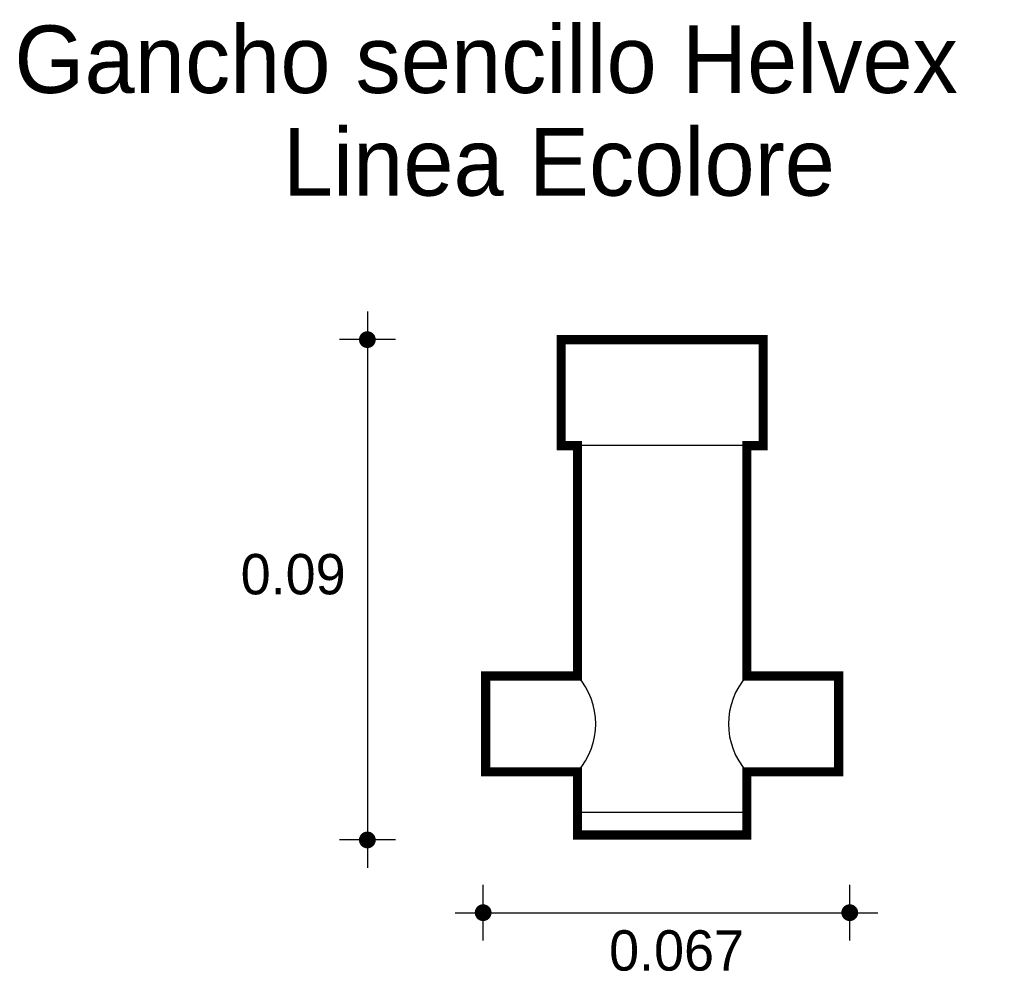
# Model space of a CAD drawing. Extents: x 6.26 to 6.437, y 4.804 to 4.975.
import ezdxf

# ---------------------------------------------------------------- set-up
doc = ezdxf.new("R2010")
doc.units = 0
doc.header["$MEASUREMENT"] = 0
for name, color, linetype in [('BORDE', 2, 'CONTINUOUS'), ('COTAS', 6, 'CONTINUOUS'), ('DIBUJO', 5, 'CONTINUOUS'), ('TEXTO', 4, 'CONTINUOUS')]:
    doc.layers.add(name, color=color, linetype=linetype)

msp = doc.modelspace()

# ---------------------------------------------------------------- linework, layer by layer
at = {"layer": 'BORDE', "const_width": 0.001651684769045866}
msp.add_lwpolyline([(6.360580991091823, 4.856836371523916), (6.360580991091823, 4.898297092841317), (6.357644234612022, 4.898297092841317), (6.357644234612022, 4.917376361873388), (6.393986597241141, 4.917376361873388), (6.393986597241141, 4.898297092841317), (6.391049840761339, 4.898297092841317), (6.391049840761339, 4.856836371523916), (6.407566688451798, 4.856836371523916), (6.407566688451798, 4.839591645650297), (6.391049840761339, 4.839591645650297), (6.391049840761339, 4.828217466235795), (6.360580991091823, 4.828217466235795), (6.360580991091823, 4.839591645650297), (6.344061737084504, 4.839591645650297), (6.344061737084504, 4.856836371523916)], close=True, dxfattribs=at)
at = {"layer": 'COTAS'}
for p, q in [((6.322781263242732, 4.922404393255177), (6.322781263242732, 4.822290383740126)), ((6.32781823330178, 4.917367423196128), (6.317744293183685, 4.917367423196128)), ((6.32781823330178, 4.827327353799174), (6.317744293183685, 4.827327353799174)), ((6.343613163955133, 4.809202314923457), (6.343613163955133, 4.819276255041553)), ((6.409575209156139, 4.809202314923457), (6.409575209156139, 4.819276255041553)), ((6.338576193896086, 4.814239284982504), (6.414612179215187, 4.814239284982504))]:
    msp.add_line(p, q, dxfattribs=at)
at = {"layer": 'COTAS', "const_width": 0.001511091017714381}
for points in [[(6.322025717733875, 4.917367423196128, 1), (6.32353680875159, 4.917367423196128, 1)], [(6.322025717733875, 4.827327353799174, 1), (6.32353680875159, 4.827327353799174, 1)], [(6.342857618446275, 4.814239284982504, 1), (6.344368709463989, 4.814239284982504, 1)], [(6.408819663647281, 4.814239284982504, 1), (6.410330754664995, 4.814239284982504, 1)]]:
    msp.add_lwpolyline(points, format="xyb", close=True, dxfattribs=at)
at = {"layer": 'DIBUJO'}
for p, q in [((6.357644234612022, 4.917376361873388), (6.357644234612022, 4.898297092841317)), ((6.393986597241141, 4.917376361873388), (6.357644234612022, 4.917376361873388)), ((6.393986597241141, 4.917376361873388), (6.393986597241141, 4.898297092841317)), ((6.393986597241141, 4.898297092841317), (6.357644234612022, 4.898297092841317)), ((6.360580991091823, 4.898297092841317), (6.360580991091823, 4.856836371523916)), ((6.391049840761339, 4.898297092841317), (6.391049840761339, 4.856836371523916)), ((6.344061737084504, 4.856836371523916), (6.344061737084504, 4.839591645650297)), ((6.360580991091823, 4.856836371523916), (6.344061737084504, 4.856836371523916)), ((6.407566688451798, 4.856836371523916), (6.391049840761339, 4.856836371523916)), ((6.407566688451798, 4.856836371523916), (6.407566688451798, 4.839591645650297)), ((6.360580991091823, 4.839591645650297), (6.344061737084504, 4.839591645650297)), ((6.360580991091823, 4.839591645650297), (6.360580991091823, 4.828217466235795)), ((6.407566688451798, 4.839591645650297), (6.391049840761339, 4.839591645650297)), ((6.391049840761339, 4.839591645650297), (6.391049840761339, 4.828217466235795)), ((6.391049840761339, 4.83225346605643), (6.360580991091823, 4.83225346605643)), ((6.391049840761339, 4.828217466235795), (6.360580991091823, 4.828217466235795))]:
    msp.add_line(p, q, dxfattribs=at)
for centre, radius, start, end in [((6.350979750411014, 4.848214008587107), 0.01290461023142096, 318.074678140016, 41.92532185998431), ((6.400651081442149, 4.848214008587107), 0.01290461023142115, 138.0746781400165, 221.9253218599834)]:
    msp.add_arc(centre, radius, start, end, dxfattribs=at)

# ---------------------------------------------------------------- texts
at = {"layer": 'COTAS'}
for s, p in [('0.09', (6.299988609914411, 4.87153278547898)), ('0.067', (6.366279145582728, 4.803814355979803))]:
    msp.add_text(s, height=0.007253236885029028, dxfattribs=at).set_placement(p)
at = {"layer": 'TEXTO'}
for s, p in [('Gancho sencillo Helvex', (6.259264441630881, 4.961754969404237)), ('Linea Ecolore', (6.307573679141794, 4.943277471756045))]:
    msp.add_text(s, height=0.01214750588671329, dxfattribs=at).set_placement(p)

doc.saveas('drawing.dxf')
